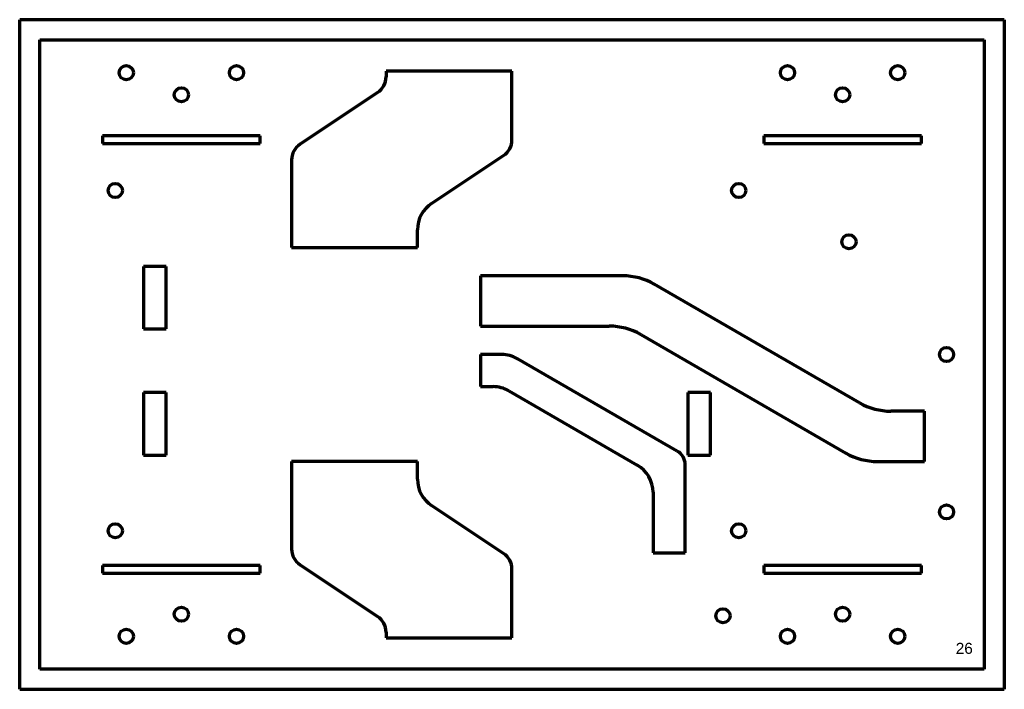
# Model space of a CAD drawing. Header units: millimetres. Extents: x 42 to 355, y 44 to 257.
import ezdxf

# ---------------------------------------------------------------- set-up
doc = ezdxf.new("R2010")
doc.units = ezdxf.units.MM
doc.layers.add('1', color=7, linetype='Continuous', true_color=0xffffff)
doc.styles.add('Arial', font='Arial')

msp = doc.modelspace()

# ---------------------------------------------------------------- linework, layer by layer
at = {"layer": '1', "color": 8, "linetype": 'Continuous', "lineweight": 70}
for p, q in [((42.193479, 43.979175), (42.193479, 256.679175)), ((354.893479, 256.679175), (42.193479, 256.679175)), ((354.893479, 256.679175), (354.893479, 43.979175)), ((42.193479, 43.979175), (354.893479, 43.979175))]:
    msp.add_line(p, q, dxfattribs=at)
at = {"layer": '1', "color": 175, "linetype": 'Continuous', "lineweight": 70}
for p, q in [((48.543479, 250.329175), (348.543479, 250.329175)), ((48.543479, 50.329175), (48.543479, 250.329175)), ((348.543479, 250.329175), (348.543479, 50.329175)), ((158.543479, 240.329175), (158.543479, 238.540278)), ((198.543479, 240.329175), (158.543479, 240.329175)), ((198.543479, 218.540278), (198.543479, 240.329175)), ((155.87168, 233.547976), (131.215278, 217.110374)), ((68.543479, 219.829175), (68.543479, 217.329175)), ((118.543479, 219.829175), (68.543479, 219.829175)), ((118.543479, 217.329175), (118.543479, 219.829175)), ((278.543479, 219.829175), (278.543479, 217.329175)), ((328.543479, 219.829175), (278.543479, 219.829175)), ((328.543479, 217.329175), (328.543479, 219.829175)), ((68.543479, 217.329175), (118.543479, 217.329175)), ((278.543479, 217.329175), (328.543479, 217.329175)), ((172.996477, 198.297841), (195.87168, 213.547976)), ((128.543479, 212.118073), (128.543479, 184.329175)), ((168.543479, 184.329175), (168.543479, 189.977338)), ((128.543479, 184.329175), (168.543479, 184.329175)), ((81.543479, 178.329175), (81.543479, 158.429175)), ((88.743479, 178.329175), (81.543479, 178.329175)), ((88.743479, 158.429175), (88.743479, 178.329175)), ((188.543479, 175.329175), (188.543479, 159.329175)), ((233.70631, 175.329175), (188.543479, 175.329175)), ((308.902463, 135.008667), (243.70631, 172.649683)), ((81.543479, 158.429175), (88.743479, 158.429175)), ((188.543479, 159.329175), (229.419123, 159.329175)), ((239.419123, 156.649683), (304.615276, 119.008667)), ((188.543479, 150.329175), (188.543479, 140.129175)), ((195.246056, 150.329175), (188.543479, 150.329175)), ((251.043479, 119.661524), (200.246056, 148.989429)), ((81.543479, 138.229175), (81.543479, 118.329175)), ((88.743479, 138.229175), (81.543479, 138.229175)), ((88.743479, 118.329175), (88.743479, 138.229175)), ((188.543479, 140.129175), (192.512975, 140.129175)), ((197.512975, 138.789429), (238.343479, 115.215927)), ((254.343479, 138.229175), (254.343479, 118.329175)), ((261.543479, 138.229175), (254.343479, 138.229175)), ((261.543479, 118.329175), (261.543479, 138.229175)), ((329.543479, 132.329175), (318.902463, 132.329175)), ((329.543479, 116.329175), (329.543479, 132.329175)), ((81.543479, 118.329175), (88.743479, 118.329175)), ((128.543479, 116.329175), (128.543479, 88.540278)), ((168.543479, 116.329175), (128.543479, 116.329175)), ((168.543479, 110.681013), (168.543479, 116.329175)), ((254.343479, 118.329175), (261.543479, 118.329175)), ((314.615276, 116.329175), (329.543479, 116.329175)), ((253.543479, 87.329175), (253.543479, 115.331397)), ((243.343479, 106.555673), (243.343479, 87.329175)), ((195.87168, 87.110374), (172.996477, 102.36051)), ((243.343479, 87.329175), (253.543479, 87.329175)), ((68.543479, 83.329175), (68.543479, 80.829175)), ((118.543479, 83.329175), (68.543479, 83.329175)), ((118.543479, 80.829175), (118.543479, 83.329175)), ((131.215278, 83.547976), (155.87168, 67.110374)), ((198.543479, 60.329175), (198.543479, 82.118073)), ((278.543479, 83.329175), (278.543479, 80.829175)), ((328.543479, 83.329175), (278.543479, 83.329175)), ((328.543479, 80.829175), (328.543479, 83.329175)), ((68.543479, 80.829175), (118.543479, 80.829175)), ((278.543479, 80.829175), (328.543479, 80.829175)), ((158.543479, 62.118073), (158.543479, 60.329175)), ((158.543479, 60.329175), (198.543479, 60.329175)), ((348.543479, 50.329175), (48.543479, 50.329175))]:
    msp.add_line(p, q, dxfattribs=at)
for centre in [(76.043479, 239.829175), (111.043479, 239.829175), (286.043479, 239.829175), (321.043479, 239.829175), (93.543479, 232.829175), (303.543479, 232.829175), (72.543479, 202.429175), (270.543479, 202.429175), (305.543479, 186.129175), (336.543479, 150.329175), (336.543479, 100.329175), (72.543479, 94.329175), (270.543479, 94.329175), (93.543479, 67.829175), (265.543479, 67.329175), (303.543479, 67.829175), (76.043479, 60.829175), (111.043479, 60.829175), (286.043479, 60.829175), (321.043479, 60.829175)]:
    msp.add_circle(centre, 2.25, dxfattribs=at)
for centre, radius, start, end in [((152.543479, 238.540278), 6, 303.690068, 360), ((134.543479, 212.118073), 6, 123.690068, 180), ((192.543479, 218.540278), 6, 303.690068, 0), ((178.543479, 189.977338), 10, 123.690068, 180), ((233.70631, 155.329175), 20, 60, 90), ((229.419123, 139.329175), 20, 60, 90), ((195.246056, 140.329175), 10, 60, 90), ((192.512975, 130.129175), 10, 60, 90), ((318.902463, 152.329175), 20, 240, 270), ((248.543479, 115.331397), 5, 0, 60), ((314.615276, 136.329175), 20, 240, 270), ((233.343479, 106.555673), 10, 360, 60), ((178.543479, 110.681013), 10, 180, 236.309932), ((134.543479, 88.540278), 6, 180, 236.309932), ((192.543479, 82.118073), 6, 360, 56.309932), ((152.543479, 62.118073), 6, 0, 56.309932)]:
    msp.add_arc(centre, radius, start, end, dxfattribs=at)

# ---------------------------------------------------------------- texts
at = {"layer": '1', "color": 18, "linetype": 'Continuous', "lineweight": 13, "insert": (339.461235, 42.969128), "char_height": 3.5, "attachment_point": 7, "line_spacing_factor": 1.047437, "style": 'Arial'}
msp.add_mtext('\\fArial|b0|i0;\\W1.0000;26\\P\\P ', dxfattribs=at)

doc.saveas('drawing.dxf')
